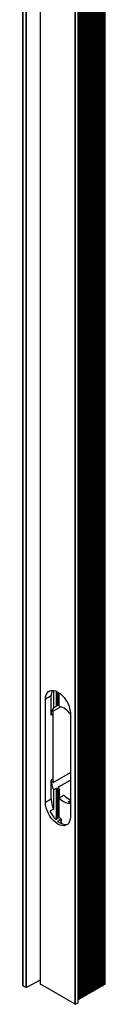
# Model space of a CAD drawing. Header units: millimetres. Extents: x 157 to 977, y 245 to 1049.
# Tile 2 of 9: x 290 to 301, y 702 to 836. Entities that reach past the tile are written whole.
import ezdxf

# ---------------------------------------------------------------- set-up
doc = ezdxf.new("R2010")
doc.units = ezdxf.units.MM

msp = doc.modelspace()

# ---------------------------------------------------------------- linework, layer by layer
at = {"color": 8, "linetype": 'Continuous', "lineweight": 25}
for p, q in [((300.53, 704.76), (300.53, 1045.56)), ((300.59, 704.89), (300.59, 1045.81)), ((300.72, 704.87), (300.72, 1045.88)), ((300.78, 705), (300.78, 1046.13)), ((300.9, 704.97), (300.9, 1046.2)), ((300.96, 705.1), (300.96, 1046.45)), ((301.08, 705.08), (301.08, 1046.52)), ((299.67, 704.36), (299.67, 1044.22)), ((299.8, 704.34), (299.8, 1044.29)), ((299.86, 704.47), (299.86, 1044.54)), ((299.98, 704.44), (299.98, 1044.61)), ((300.04, 704.57), (300.04, 1044.86)), ((300.16, 704.55), (300.16, 1044.93)), ((300.23, 704.68), (300.23, 1045.17)), ((300.35, 704.66), (300.35, 1045.25)), ((300.41, 704.79), (300.41, 1045.49)), ((298.94, 703.94), (298.94, 1042.94)), ((299.06, 703.91), (299.06, 1043.02)), ((299.12, 704.04), (299.12, 1043.26)), ((299.25, 704.02), (299.25, 1043.33)), ((299.31, 704.15), (299.31, 1043.58)), ((299.43, 704.13), (299.43, 1043.65)), ((299.49, 704.25), (299.49, 1043.9)), ((299.61, 704.23), (299.61, 1043.97)), ((298.2, 703.51), (298.2, 1041.67)), ((298.33, 703.49), (298.33, 1041.74)), ((298.39, 703.62), (298.39, 1041.99)), ((298.51, 703.59), (298.51, 1042.06)), ((298.57, 703.72), (298.57, 1042.31)), ((298.69, 703.7), (298.69, 1042.38)), ((298.75, 703.83), (298.75, 1042.63)), ((298.88, 703.81), (298.88, 1042.7)), ((297.47, 703.09), (297.47, 1040.4)), ((297.59, 703.06), (297.59, 1040.47)), ((297.65, 703.19), (297.65, 1040.72)), ((297.77, 703.17), (297.77, 1040.79)), ((297.84, 703.3), (297.84, 1041.03)), ((297.96, 703.28), (297.96, 1041.11)), ((298.02, 703.41), (298.02, 1041.35)), ((298.14, 703.38), (298.14, 1041.42)), ((297.45, 702.59), (297.45, 1039.44)), ((297.04, 702.39), (297.04, 1038.79)), ((297.1, 702.39), (297.1, 1038.83)), ((290.37, 704.66), (290.37, 1034.95)), ((290.43, 704.65), (290.43, 1034.98)), ((292.31, 705.12), (292.31, 1036.06)), ((289.94, 704.91), (289.94, 1034.69)), ((293.68, 745.09), (293.68, 745.09)), ((294.52, 742.96), (294.52, 744.99)), ((294.58, 743), (294.58, 744.96)), ((294.73, 743.11), (294.73, 744.88)), ((294.79, 743.14), (294.79, 744.84)), ((294.77, 743.1), (294.77, 743.12)), ((294.77, 731.89), (294.77, 731.97)), ((294.52, 727.66), (294.52, 731.82)), ((294.58, 727.69), (294.58, 731.78)), ((294.73, 727.78), (294.73, 731.49)), ((294.79, 727.81), (294.79, 731.46)), ((294.93, 730.5), (294.93, 731.54)), ((296.1, 729.94), (296.1, 729.96)), ((293.68, 728.54), (293.68, 728.73)), ((294.7, 727.28), (294.7, 727.32)), ((295.14, 727.01), (295.14, 727.58)), ((295.2, 726.99), (295.2, 727.57))]:
    msp.add_line(p, q, dxfattribs=at)
at = {"color": 7, "linetype": 'Continuous', "lineweight": 25}
for p, q in [((300.59, 704.78), (300.58, 1045.62)), ((300.77, 704.89), (300.77, 1045.94)), ((300.95, 705), (300.95, 1046.25)), ((301.14, 705.1), (301.14, 1046.57)), ((299.85, 704.36), (299.85, 1044.34)), ((300.03, 704.47), (300.03, 1044.66)), ((300.22, 704.57), (300.22, 1044.98)), ((300.4, 704.68), (300.4, 1045.3)), ((299.11, 703.94), (299.11, 1043.07)), ((299.3, 704.04), (299.3, 1043.39)), ((299.48, 704.15), (299.48, 1043.71)), ((299.67, 704.25), (299.67, 1044.02)), ((298.38, 703.51), (298.38, 1041.8)), ((298.56, 703.62), (298.56, 1042.11)), ((298.75, 703.72), (298.75, 1042.43)), ((298.93, 703.83), (298.93, 1042.75)), ((297.64, 703.09), (297.64, 1040.52)), ((297.83, 703.19), (297.83, 1040.84)), ((298.01, 703.3), (298.01, 1041.16)), ((298.2, 703.4), (298.19, 1041.48)), ((297.46, 702.98), (297.46, 1039.47)), ((297.46, 702.61), (297.46, 1039.46)), ((292.29, 1036.05), (292.29, 705.14)), ((289.92, 1034.69), (289.92, 704.92)), ((293.78, 744.36), (293, 743.92)), ((293.78, 741.75), (293.78, 744.36)), ((294.11, 745.11), (294.11, 742.72)), ((294.87, 742.95), (294.87, 744.79)), ((293, 729.87), (293, 743.92)), ((295.09, 742.9), (294.07, 742.31)), ((294.52, 742.96), (294.11, 742.72)), ((294.87, 743.16), (294.77, 743.1)), ((294.87, 743.19), (294.79, 743.14)), ((293.99, 741.87), (293.78, 741.75)), ((293.99, 741.87), (293.99, 733.05)), ((296.4, 741.96), (296.4, 727.91)), ((294.07, 732.6), (296.4, 733.94)), ((293.99, 733.05), (293.78, 732.93)), ((293.78, 730.32), (293.78, 732.93)), ((294.77, 731.97), (296.4, 732.91)), ((294.11, 731.59), (294.52, 731.82)), ((294.11, 731.59), (294.11, 728.97)), ((294.79, 731.46), (294.93, 731.54)), ((295.48, 730.82), (294.87, 730.47)), ((294.94, 730.51), (294.94, 731.56)), ((293.78, 730.32), (293, 729.87)), ((294.87, 727.86), (294.87, 730.47)), ((296.1, 729.96), (296.4, 730.14)), ((294.11, 728.97), (293.68, 728.73)), ((294.45, 727.61), (294.87, 727.86)), ((295.14, 727.58), (294.7, 727.32)), ((292.29, 705.66), (290.43, 704.65)), ((297.04, 702.39), (292.31, 705.12)), ((300.96, 705.1), (300.95, 705.11)), ((301.08, 705.08), (300.96, 705.1)), ((290.37, 704.66), (289.94, 704.91)), ((298.88, 703.81), (298.75, 703.83)), ((298.75, 703.83), (298.75, 703.83)), ((298.94, 703.94), (298.93, 703.94)), ((299.06, 703.91), (298.94, 703.94)), ((299.12, 704.04), (299.11, 704.04)), ((299.25, 704.02), (299.12, 704.04)), ((299.31, 704.15), (299.3, 704.15)), ((299.43, 704.13), (299.31, 704.15)), ((299.49, 704.25), (299.48, 704.26)), ((299.61, 704.23), (299.49, 704.25)), ((299.8, 704.34), (299.67, 704.36)), ((299.67, 704.36), (299.67, 704.36)), ((299.86, 704.47), (299.85, 704.47)), ((299.98, 704.44), (299.86, 704.47)), ((300.04, 704.57), (300.03, 704.57)), ((300.16, 704.55), (300.04, 704.57)), ((300.23, 704.68), (300.22, 704.68)), ((300.35, 704.66), (300.23, 704.68)), ((300.41, 704.79), (300.4, 704.79)), ((300.53, 704.76), (300.41, 704.79)), ((300.72, 704.87), (300.59, 704.89)), ((300.59, 704.89), (300.59, 704.89)), ((300.78, 705), (300.77, 705)), ((300.9, 704.97), (300.78, 705)), ((297.45, 702.59), (297.1, 702.39)), ((297.47, 703.09), (297.46, 703.09)), ((297.59, 703.06), (297.47, 703.09)), ((297.65, 703.19), (297.64, 703.19)), ((297.77, 703.17), (297.65, 703.19)), ((297.84, 703.3), (297.83, 703.3)), ((297.96, 703.28), (297.84, 703.3)), ((298.02, 703.41), (298.01, 703.41)), ((298.14, 703.38), (298.02, 703.41)), ((298.33, 703.49), (298.2, 703.51)), ((298.2, 703.51), (298.2, 703.51)), ((298.39, 703.62), (298.38, 703.62)), ((298.51, 703.59), (298.39, 703.62)), ((298.57, 703.72), (298.56, 703.73)), ((298.69, 703.7), (298.57, 703.72))]:
    msp.add_line(p, q, dxfattribs=at)
at = {"color": 7, "linetype": 'Continuous', "lineweight": 25, "flags": 128}
for points in [[(293, 743.92), (293.03, 744.24), (293.1, 744.53), (293.23, 744.76), (293.4, 744.95), (293.61, 745.07), (293.85, 745.12), (294.12, 745.11), (294.4, 745.04), (294.7, 744.9), (294.99, 744.7), (295.28, 744.44), (295.55, 744.14), (295.79, 743.81), (296, 743.45), (296.17, 743.07), (296.29, 742.69), (296.37, 742.31), (296.4, 741.96)], [(296.4, 727.91), (296.37, 727.59), (296.29, 727.3), (296.17, 727.06), (296, 726.88), (295.79, 726.76), (295.55, 726.7), (295.28, 726.72), (294.99, 726.79), (294.7, 726.93), (294.4, 727.13), (294.12, 727.39), (293.85, 727.68), (293.61, 728.02), (293.4, 728.38), (293.23, 728.76), (293.1, 729.14), (293.03, 729.52), (293, 729.87)], [(294.87, 730.47), (295.16, 730.21), (295.46, 730.01), (295.75, 729.86), (296.04, 729.78), (296.31, 729.77), (296.4, 729.78)], [(296.4, 729.89), (296.33, 729.89), (296.1, 729.94)], [(301.14, 705.1), (301.14, 705.1), (301.13, 705.09), (301.12, 705.09), (301.12, 705.08), (301.11, 705.08), (301.09, 705.08), (301.08, 705.08)], [(298.93, 703.83), (298.93, 703.82), (298.93, 703.82), (298.92, 703.81), (298.91, 703.81), (298.9, 703.81), (298.89, 703.81), (298.88, 703.81)], [(299.11, 703.94), (299.11, 703.93), (299.11, 703.92), (299.1, 703.92), (299.09, 703.91), (299.08, 703.91), (299.07, 703.91), (299.06, 703.91)], [(299.3, 704.04), (299.3, 704.04), (299.29, 704.03), (299.29, 704.02), (299.28, 704.02), (299.27, 704.02), (299.26, 704.02), (299.25, 704.02)], [(299.48, 704.15), (299.48, 704.14), (299.48, 704.14), (299.47, 704.13), (299.46, 704.13), (299.45, 704.12), (299.44, 704.12), (299.43, 704.13)], [(299.67, 704.25), (299.66, 704.25), (299.66, 704.24), (299.65, 704.24), (299.65, 704.23), (299.64, 704.23), (299.62, 704.23), (299.61, 704.23)], [(299.85, 704.36), (299.85, 704.35), (299.84, 704.35), (299.84, 704.34), (299.83, 704.34), (299.82, 704.34), (299.81, 704.34), (299.8, 704.34)], [(300.03, 704.47), (300.03, 704.46), (300.03, 704.45), (300.02, 704.45), (300.01, 704.45), (300, 704.44), (299.99, 704.44), (299.98, 704.44)], [(300.22, 704.57), (300.22, 704.57), (300.21, 704.56), (300.21, 704.56), (300.2, 704.55), (300.19, 704.55), (300.18, 704.55), (300.16, 704.55)], [(300.4, 704.68), (300.4, 704.67), (300.4, 704.67), (300.39, 704.66), (300.38, 704.66), (300.37, 704.66), (300.36, 704.65), (300.35, 704.66)], [(300.59, 704.78), (300.58, 704.78), (300.58, 704.77), (300.57, 704.77), (300.56, 704.76), (300.55, 704.76), (300.54, 704.76), (300.53, 704.76)], [(300.77, 704.89), (300.77, 704.88), (300.76, 704.88), (300.76, 704.87), (300.75, 704.87), (300.74, 704.87), (300.73, 704.87), (300.72, 704.87)], [(300.95, 705), (300.95, 704.99), (300.95, 704.99), (300.94, 704.98), (300.93, 704.98), (300.92, 704.97), (300.91, 704.97), (300.9, 704.97)], [(297.46, 702.98), (297.46, 702.97), (297.46, 702.97)], [(297.64, 703.09), (297.64, 703.08), (297.64, 703.07), (297.63, 703.07), (297.62, 703.07), (297.61, 703.06), (297.6, 703.06), (297.59, 703.06)], [(297.83, 703.19), (297.83, 703.19), (297.82, 703.18), (297.82, 703.18), (297.81, 703.17), (297.8, 703.17), (297.79, 703.17), (297.77, 703.17)], [(298.01, 703.3), (298.01, 703.29), (298.01, 703.29), (298, 703.28), (297.99, 703.28), (297.98, 703.28), (297.97, 703.28), (297.96, 703.28)], [(298.2, 703.4), (298.19, 703.4), (298.19, 703.39), (298.18, 703.39), (298.17, 703.38), (298.16, 703.38), (298.15, 703.38), (298.14, 703.38)], [(298.38, 703.51), (298.38, 703.51), (298.37, 703.5), (298.37, 703.49), (298.36, 703.49), (298.35, 703.49), (298.34, 703.49), (298.33, 703.49)], [(298.56, 703.62), (298.56, 703.61), (298.56, 703.61), (298.55, 703.6), (298.54, 703.6), (298.53, 703.59), (298.52, 703.59), (298.51, 703.59)], [(298.75, 703.72), (298.75, 703.72), (298.74, 703.71), (298.73, 703.71), (298.73, 703.7), (298.72, 703.7), (298.7, 703.7), (298.69, 703.7)]]:
    msp.add_lwpolyline(points, dxfattribs=at)
at = {"color": 7, "linetype": 'Continuous', "lineweight": 25}
for centre, radius, start, end in [((295.33, 744.41), 1.55, 152.6366, 181.7861), ((295.13, 741.84), 1.35, 139.0107, 183.5628), ((295.12, 742.4), 0.81, 118.8116, 132.3782), ((295.32, 742.51), 0.815, 123.5229, 132.3565), ((294.25, 740.44), 2.59, 34.0952, 76.0983), ((295.8, 741.9), 1.81, 172.4067, 172.8641), ((297.06, 733.02), 3.28, 181.466, 205.905), ((296.72, 733.08), 2.73, 186.243, 186.5907), ((298.5, 733.7), 4.14, 205.8472, 210.4155), ((298.3, 733.58), 4.14, 205.8472, 210.4155), ((297.36, 732.56), 2.52, 223.8431, 247.6355), ((297.06, 730.4), 3.28, 181.466, 205.905), ((297.27, 730.37), 4.03, 207.0498, 222.5964), ((297.14, 730.07), 3.17, 224.3597, 232.2464), ((295.72, 728.36), 1.48, 226.4876, 282.0684), ((292.32, 705.15), 0.0289, 184.2462, 247.0809), ((289.94, 704.93), 0.0201, 185.742, 245.5672), ((290.4, 704.71), 0.0618, 242.7104, 296.1414), ((297.07, 702.45), 0.0615, 242.6204, 297.3852), ((297.44, 702.61), 0.0194, 293.1821, 355.4896)]:
    msp.add_arc(centre, radius, start, end, dxfattribs=at)
for points, knots in [([(293.66, 745.08), (293.66, 745.08), (293.65, 745.08), (293.66, 745.08), (293.67, 745.08), (293.68, 745.09), (293.68, 745.09)], [0, 0, 0, 0, 0.137127, 0.509531, 0.7774, 1, 1, 1, 1]), ([(294.58, 743), (294.57, 743), (294.56, 742.99), (294.54, 742.98), (294.53, 742.97), (294.52, 742.96), (294.52, 742.96), (294.52, 742.96)], [0, 0, 0, 0, 0.417054, 0.629711, 0.792639, 0.905494, 1, 1, 1, 1]), ([(294.79, 743.14), (294.78, 743.14), (294.78, 743.14), (294.77, 743.13), (294.75, 743.13), (294.74, 743.12), (294.73, 743.11), (294.73, 743.11)], [0, 0, 0, 0, 0.1445851, 0.288572, 0.4861661, 0.7538196, 1, 1, 1, 1]), ([(294.77, 743.1), (294.77, 743.1), (294.77, 743.1), (294.76, 743.1), (294.76, 743.1), (294.76, 743.11), (294.77, 743.11), (294.77, 743.12)], [0, 0, 0, 0, 0.1148105, 0.2286487, 0.4081386, 0.6980233, 1, 1, 1, 1]), ([(294.01, 742.13), (294, 742.1), (293.99, 742.01), (293.99, 741.93), (293.99, 741.87)], [0, 0, 0, 0, 0.373169, 1, 1, 1, 1]), ([(294.07, 742.31), (294.06, 742.31), (294.06, 742.31), (294.06, 742.31), (294.05, 742.3), (294.03, 742.25), (294.02, 742.2), (294.01, 742.16), (294.01, 742.14)], [0, 0, 0, 0, 0.017152, 0.038086, 0.076193, 0.199696, 0.730872, 1, 1, 1, 1]), ([(293.99, 733.05), (293.99, 733.02), (293.99, 732.93), (294, 732.84), (294.01, 732.79)], [0, 0, 0, 0, 0.37315, 1, 1, 1, 1]), ([(294.01, 732.77), (294.01, 732.75), (294.02, 732.71), (294.03, 732.67), (294.03, 732.64), (294.04, 732.62), (294.05, 732.61), (294.05, 732.6), (294.06, 732.6), (294.06, 732.59), (294.06, 732.59), (294.07, 732.6), (294.07, 732.6)], [0, 0, 0, 0, 0.354108, 0.555559, 0.693338, 0.788279, 0.854292, 0.918745, 0.951808, 0.97559, 0.991249, 1, 1, 1, 1]), ([(294.77, 731.89), (294.77, 731.9), (294.76, 731.92), (294.76, 731.94), (294.76, 731.96), (294.77, 731.97), (294.77, 731.97), (294.77, 731.97)], [0, 0, 0, 0, 0.4170501, 0.6297172, 0.7927546, 0.9054907, 1, 1, 1, 1]), ([(294.52, 731.82), (294.52, 731.82), (294.53, 731.83), (294.54, 731.82), (294.55, 731.82), (294.56, 731.8), (294.57, 731.79), (294.58, 731.78)], [0, 0, 0, 0, 0.114805, 0.22876, 0.40815, 0.698016, 1, 1, 1, 1]), ([(294.73, 731.49), (294.74, 731.48), (294.74, 731.47), (294.76, 731.46), (294.77, 731.45), (294.78, 731.45), (294.79, 731.46), (294.79, 731.46)], [0, 0, 0, 0, 0.33402, 0.57145, 0.751293, 0.897278, 1, 1, 1, 1]), ([(294.93, 731.54), (294.93, 731.54), (294.94, 731.54), (294.94, 731.55), (294.94, 731.57), (294.94, 731.59), (294.93, 731.6), (294.93, 731.6)], [0, 0, 0, 0, 0.144582, 0.288563, 0.486159, 0.753825, 1, 1, 1, 1]), ([(295.54, 730.81), (295.53, 730.81), (295.53, 730.82), (295.51, 730.83), (295.5, 730.83), (295.49, 730.83), (295.48, 730.82), (295.48, 730.82)], [0, 0, 0, 0, 0.232815, 0.465771, 0.691882, 0.903746, 1, 1, 1, 1]), ([(296.1, 729.94), (296.09, 729.94), (296.09, 729.94), (296.09, 729.95), (296.09, 729.95), (296.09, 729.96), (296.1, 729.96), (296.1, 729.96)], [0, 0, 0, 0, 0.222514, 0.445163, 0.664369, 0.877622, 1, 1, 1, 1]), ([(293.68, 728.73), (293.68, 728.72), (293.67, 728.72), (293.66, 728.69), (293.65, 728.65), (293.66, 728.6), (293.68, 728.56), (293.68, 728.54)], [0, 0, 0, 0, 0.117474, 0.234048, 0.419211, 0.714599, 1, 1, 1, 1]), ([(294.31, 727.65), (294.32, 727.64), (294.33, 727.62), (294.37, 727.61), (294.41, 727.6), (294.43, 727.61), (294.44, 727.61), (294.45, 727.61)], [0, 0, 0, 0, 0.2379001, 0.4762542, 0.7018845, 0.9104402, 1, 1, 1, 1]), ([(294.7, 727.32), (294.7, 727.32), (294.69, 727.32), (294.69, 727.31), (294.69, 727.3), (294.7, 727.29), (294.7, 727.29), (294.7, 727.28)], [0, 0, 0, 0, 0.210484, 0.420889, 0.632966, 0.848391, 1, 1, 1, 1]), ([(295.2, 727.57), (295.19, 727.57), (295.19, 727.58), (295.17, 727.58), (295.16, 727.58), (295.15, 727.58), (295.14, 727.58), (295.14, 727.58)], [0, 0, 0, 0, 0.21871, 0.437376, 0.654961, 0.86934, 1, 1, 1, 1])]:
    msp.add_open_spline(points, degree=3, knots=knots, dxfattribs=at)

doc.saveas('drawing.dxf')
